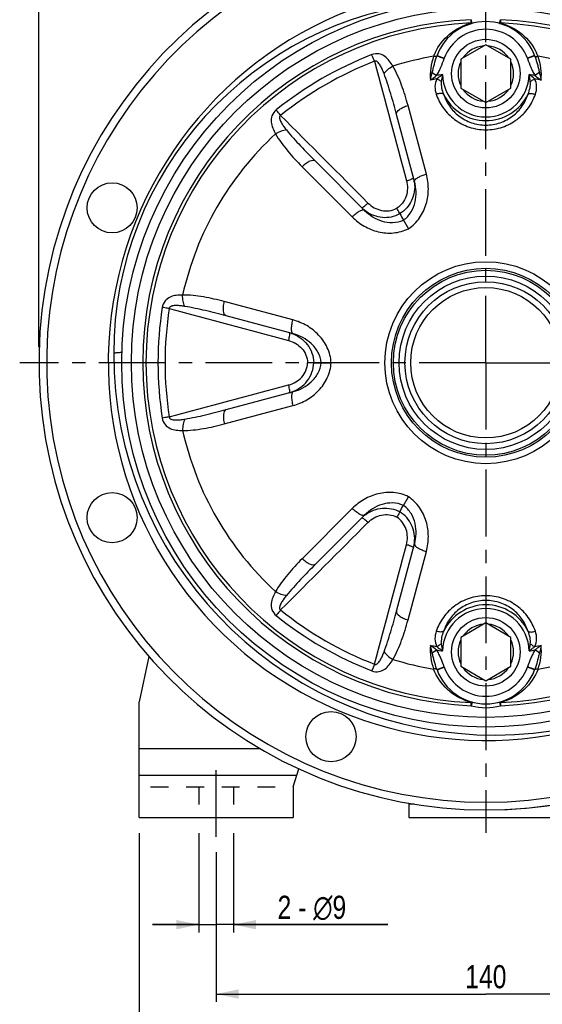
# Model space of a CAD drawing. Header units: millimetres. Extents: x 0 to 841, y 0 to 594.
# Tile 8 of 10: x 577 to 712, y 199 to 454. Entities that reach past the tile are written whole.
import ezdxf

# ---------------------------------------------------------------- set-up
doc = ezdxf.new("R2010")
doc.units = ezdxf.units.MM
doc.header["$LTSCALE"] = 46.2
doc.linetypes.add('CENTER', pattern=[0.6, 0.375, -0.075, 0.075, -0.075])
doc.linetypes.add('HIDDEN', pattern=[0.2, 0.1, -0.1])
doc.layers.get('0').update_dxf_attribs({"linetype": 'CONTINUOUS'})
for name, color, linetype in [('ASSI', 7, 'CONTINUOUS'), ('GEOM', 7, 'CONTINUOUS'), ('QUOTE', 7, 'CONTINUOUS')]:
    doc.layers.add(name, color=color, linetype=linetype)
doc.styles.get("Standard").update_dxf_attribs({"font": 'txt', "width": 0.8})
doc.dimstyles.new('DIMSTYLE_1', dxfattribs={"dimtxt": 6, "dimasz": 5.8, "dimexe": 1, "dimexo": 2, "dimgap": 0.75, "dimtad": 1, "dimdec": 3, "dimtxsty": 'Standard', "dimblk": '_FILLED', "dimblk1": '_FILLED', "dimblk2": '_FILLED', "dimcen": 0.09, "dimadec": 3, "dimazin": 2, "dimtp": 0.5, "dimtm": 0.5, "dimtfac": 1, "dimtdec": 3, "dimtofl": 0, "dimtmove": 0, "dimatfit": 3, "dimldrblk": '_FILLED', "dimfxl": 0, "dimtolj": 1, "dimarcsym": 0})
doc.dimstyles.new('DIMSTYLE_2', dxfattribs={"dimtxt": 6, "dimasz": 5.8, "dimexe": 1, "dimexo": 2, "dimgap": 0.75, "dimtad": 1, "dimdec": 3, "dimtxsty": 'Standard', "dimblk": '_FILLED', "dimblk1": '_FILLED', "dimblk2": '_FILLED', "dimcen": 0.09, "dimadec": 3, "dimazin": 2, "dimtp": 0.2, "dimtm": 0.2, "dimtfac": 1, "dimtdec": 3, "dimtofl": 0, "dimtmove": 0, "dimatfit": 3, "dimldrblk": '_FILLED', "dimfxl": 0, "dimtolj": 1, "dimarcsym": 0})

# ---------------------------------------------------------------- blocks, each defined once
blk = doc.blocks.new('_FILLED')
at = {"color": 0, "linetype": 'ByBlock'}
blk.add_solid([(0, 0), (-1, 0.207), (-1, -0.207)], dxfattribs=at)
blk = doc.blocks.new('*D1')
at = {"layer": 'QUOTE', "color": 2, "linetype": 'Continuous'}
for p, q in [((627.69, 238.09), (627.69, 199.33)), ((767.69, 238.09), (767.69, 199.33)), ((627.69, 201.33), (697.69, 201.33)), ((767.69, 201.33), (697.69, 201.33))]:
    blk.add_line(p, q, dxfattribs=at)
at = {"layer": 'QUOTE', "color": 2, "linetype": 'Continuous', "xscale": 5.8, "yscale": 5.8, "zscale": 5.8, "rotation": 180}
blk.add_blockref('_FILLED', (627.69, 201.33), dxfattribs=at)
at = {"layer": 'QUOTE', "color": 2, "linetype": 'Continuous', "xscale": 5.8, "yscale": 5.8, "zscale": 5.8}
blk.add_blockref('_FILLED', (767.69, 201.33), dxfattribs=at)
at = {"layer": 'QUOTE', "color": 2, "linetype": 'Continuous', "insert": (697.69, 208.83), "char_height": 6, "width": 16.8, "attachment_point": 2, "line_spacing_factor": 0.9}
blk.add_mtext('140', dxfattribs=at)
blk = doc.blocks.new('*D2')
at = {"layer": 'QUOTE', "color": 2, "linetype": 'Continuous'}
for p, q in [((623.19, 243.09), (623.19, 217.33)), ((632.19, 243.09), (632.19, 217.33)), ((623.19, 219.33), (611.19, 219.33)), ((611.19, 219.33), (627.69, 219.33)), ((672.23, 219.33), (627.69, 219.33)), ((632.19, 219.33), (672.23, 219.33))]:
    blk.add_line(p, q, dxfattribs=at)
at = {"layer": 'QUOTE', "color": 2, "linetype": 'Continuous', "xscale": 5.8, "yscale": 5.8, "zscale": 5.8}
blk.add_blockref('_FILLED', (623.19, 219.33), dxfattribs=at)
at = {"layer": 'QUOTE', "color": 2, "linetype": 'Continuous', "xscale": 5.8, "yscale": 5.8, "zscale": 5.8, "rotation": 180}
blk.add_blockref('_FILLED', (632.19, 219.33), dxfattribs=at)
at = {"layer": 'QUOTE', "color": 2, "linetype": 'Continuous', "insert": (643.63, 226.83), "char_height": 6, "width": 42.9, "attachment_point": 1, "line_spacing_factor": 0.9}
blk.add_mtext('2 - \\Fgdt;{\\Fgdt;n}\\Ftxt;9', dxfattribs=at)
blk = doc.blocks.new('*D4')
at = {"layer": 'QUOTE', "color": 2, "linetype": 'Continuous'}
for p, q in [((581.69, 369.09), (581.69, 530.41)), ((813.69, 369.09), (813.69, 530.41)), ((581.69, 528.41), (697.69, 528.41)), ((813.69, 528.41), (697.69, 528.41))]:
    blk.add_line(p, q, dxfattribs=at)
at = {"layer": 'QUOTE', "color": 2, "linetype": 'Continuous', "xscale": 5.8, "yscale": 5.8, "zscale": 5.8, "rotation": 180}
blk.add_blockref('_FILLED', (581.69, 528.41), dxfattribs=at)
at = {"layer": 'QUOTE', "color": 2, "linetype": 'Continuous', "xscale": 5.8, "yscale": 5.8, "zscale": 5.8}
blk.add_blockref('_FILLED', (813.69, 528.41), dxfattribs=at)
at = {"layer": 'QUOTE', "color": 2, "linetype": 'Continuous', "insert": (697.69, 535.91), "char_height": 6, "width": 19.8, "attachment_point": 2, "line_spacing_factor": 0.9}
blk.add_mtext('232', dxfattribs=at)
blk = doc.blocks.new('*D18')
at = {"layer": 'QUOTE', "color": 2, "linetype": 'Continuous'}
for p, q in [((607.69, 243.09), (607.69, 182.72)), ((787.69, 243.09), (787.69, 182.72)), ((607.69, 184.72), (697.69, 184.72)), ((787.69, 184.72), (697.69, 184.72))]:
    blk.add_line(p, q, dxfattribs=at)
at = {"layer": 'QUOTE', "color": 2, "linetype": 'Continuous', "xscale": 5.8, "yscale": 5.8, "zscale": 5.8, "rotation": 180}
blk.add_blockref('_FILLED', (607.69, 184.72), dxfattribs=at)
at = {"layer": 'QUOTE', "color": 2, "linetype": 'Continuous', "xscale": 5.8, "yscale": 5.8, "zscale": 5.8}
blk.add_blockref('_FILLED', (787.69, 184.72), dxfattribs=at)
at = {"layer": 'QUOTE', "color": 2, "linetype": 'Continuous', "insert": (697.69, 192.22), "char_height": 6, "width": 16.2, "attachment_point": 2, "line_spacing_factor": 0.9}
blk.add_mtext('180', dxfattribs=at)

msp = doc.modelspace()

# ---------------------------------------------------------------- linework, layer by layer
at = {"layer": 'ASSI', "color": 2, "linetype": 'CENTER'}
for p, q in [((697.6856, 365.0915), (697.6856, 503.7434)), ((697.6856, 365.0915), (576.6856, 365.0915)), ((697.6856, 365.0915), (697.6856, 243.1516)), ((697.6856, 365.0915), (818.6856, 365.0915)), ((627.6856, 242.0915), (627.6856, 260.0915))]:
    msp.add_line(p, q, dxfattribs=at)
at = {"layer": 'ASSI', "color": 7, "linetype": 'Continuous'}
for p, q in [((610.1997, 288.9193), (607.6856, 277.0915)), ((607.6856, 265.0197), (639.0202, 265.0197)), ((677.6856, 250.5915), (677.6856, 247.0915)), ((677.6856, 247.0915), (717.6856, 247.0915))]:
    msp.add_line(p, q, dxfattribs=at)
at = {"layer": 'ASSI', "color": 8, "linetype": 'HIDDEN'}
for p, q in [((623.1856, 255.0915), (623.1856, 247.0915)), ((632.1856, 255.0915), (632.1856, 247.0915))]:
    msp.add_line(p, q, dxfattribs=at)
at = {"layer": 'ASSI', "color": 7, "linetype": 'Continuous'}
for centre, radius in [((600.6783, 405.2733), 6.5), ((697.6856, 365.0915), 24.5), ((697.6856, 365.0915), 22.5), ((600.6783, 324.9097), 6.5), ((657.5038, 268.0842), 6.5)]:
    msp.add_circle(centre, radius, dxfattribs=at)
msp.add_arc((697.6856, 365.0915), 116, 272.428025, 81.322808, dxfattribs=at)
at = {"layer": 'GEOM', "color": 9, "linetype": 'Continuous'}
for p, q in [((693.9034, 453.227), (693.8668, 454.0796)), ((694.1302, 453.1149), (693.8668, 454.0796)), ((701.2411, 453.1149), (701.5044, 454.0796)), ((701.5044, 454.0796), (701.4678, 453.227)), ((684.997, 444.7016), (686.8721, 444.0063)), ((685.0261, 444.7805), (686.9016, 444.0858)), ((710.3451, 444.7805), (708.4696, 444.0858)), ((710.3742, 444.7016), (708.4991, 444.0063)), ((686.8721, 444.0063), (686.9016, 444.0858)), ((708.4696, 444.0858), (708.4991, 444.0063)), ((683.7753, 440.3587), (684.9257, 439.5961)), ((711.5959, 440.3587), (710.4455, 439.5961)), ((682.2572, 414.0158), (677.4897, 431.8085)), ((650.0049, 415.9402), (663.0301, 402.915)), ((647.6018, 376.1923), (629.809, 380.9598)), ((629.809, 349.2232), (647.6018, 353.9907)), ((663.0301, 327.268), (650.0049, 314.2428)), ((677.4897, 298.3745), (682.2572, 316.1672)), ((683.7753, 289.8244), (684.9257, 290.5869)), ((711.5959, 289.8244), (710.4455, 290.5869)), ((684.9971, 285.4814), (686.8721, 286.1767)), ((685.0261, 285.4025), (686.9016, 286.0972)), ((686.9016, 286.0972), (686.8721, 286.1767)), ((708.4991, 286.1767), (708.4696, 286.0972)), ((710.3451, 285.4025), (708.4696, 286.0972)), ((710.3742, 285.4814), (708.4991, 286.1767)), ((694.1302, 277.0681), (693.8668, 276.1034)), ((693.8668, 276.1034), (693.9034, 276.956)), ((701.2411, 277.0681), (701.5044, 276.1034)), ((701.4678, 276.956), (701.5044, 276.1034)), ((679.0986, 250.5915), (677.6856, 250.5915))]:
    msp.add_line(p, q, dxfattribs=at)
at = {"layer": 'GEOM', "color": 7, "linetype": 'Continuous'}
for p, q in [((697.6856, 447.5971), (691.1856, 443.8443)), ((704.1856, 443.8443), (697.6856, 447.5971)), ((691.1856, 443.8443), (691.1856, 436.3387)), ((704.1856, 436.3387), (704.1856, 443.8443)), ((691.1856, 436.3387), (697.6856, 432.586)), ((697.6856, 432.586), (704.1856, 436.3387)), ((679.1941, 412.1028), (674.5247, 429.5291)), ((653.4615, 417.3682), (666.2185, 404.6112)), ((676.3284, 402.0833), (677.613, 399.8583)), ((647.7269, 372.583), (630.3006, 377.2524)), ((654.9711, 365.0915), (657.5403, 365.0915)), ((630.3006, 352.9306), (647.7269, 357.6)), ((676.3284, 328.0997), (677.613, 330.3247)), ((666.2184, 325.5718), (653.4615, 312.8148)), ((674.5247, 300.654), (679.1941, 318.0804)), ((697.6856, 297.5971), (691.1856, 293.8443)), ((704.1856, 293.8443), (697.6856, 297.5971)), ((691.1856, 293.8443), (691.1856, 286.3387)), ((704.1856, 286.3387), (704.1856, 293.8443)), ((691.1856, 286.3387), (697.6856, 282.586)), ((697.6856, 282.586), (704.1856, 286.3387)), ((607.6856, 247.0915), (607.6856, 277.0915)), ((607.6856, 258.0915), (648.6028, 258.0915)), ((647.6856, 255.0915), (649.1193, 259.7808)), ((647.6856, 255.0915), (647.6856, 247.0915)), ((677.6856, 250.5915), (677.6856, 247.0915)), ((607.6856, 247.0915), (647.6856, 247.0915))]:
    msp.add_line(p, q, dxfattribs=at)
at = {"layer": 'GEOM', "color": 8, "linetype": 'HIDDEN'}
msp.add_line((610.6856, 255.0915), (644.5485, 255.0915), dxfattribs=at)
at = {"layer": 'GEOM', "color": 7, "linetype": 'Continuous'}
for centre, radius in [((697.6856, 365.0915), 94.5), ((697.6856, 440.0915), 8.9), ((697.6856, 365.0915), 23.9998), ((697.6856, 365.0915), 20.9998), ((697.6856, 365.0915), 19.5), ((697.6856, 290.0915), 8.9)]:
    msp.add_circle(centre, radius, dxfattribs=at)
at = {"layer": 'GEOM', "color": 9, "linetype": 'Continuous'}
for radius in [92, 26.1919]:
    msp.add_circle((697.6856, 365.0915), radius, dxfattribs=at)
at = {"layer": 'GEOM', "color": 7, "linetype": 'Continuous'}
for centre, radius, start, end in [((697.6856, 365.0915), 116, 98.678951, 81.321049), ((700.0856, 367.4915), 99, 180, 81.80388), ((697.6856, 365.0915), 98, 100.58398, 298.302446), ((692.5856, 367.4915), 91.5, 95.474108, 180), ((697.6856, 440.0915), 13.5, 20.324419, 159.675569), ((706.2919, 436.9036), 22.6777, 159.675016, 159.887646), ((689.0793, 436.9036), 22.6777, 20.11233, 20.324944), ((706.2868, 293.2775), 22.6723, 200.112092, 200.324656), ((697.6856, 290.0915), 13.5, 200.324355, 339.67562), ((689.0833, 293.2779), 22.6735, 339.675242, 339.887832), ((678.1856, 250.5915), 0.5, 150.541099, 180)]:
    msp.add_arc(centre, radius, start, end, dxfattribs=at)
at = {"layer": 'GEOM', "color": 9, "linetype": 'Continuous'}
for centre, radius, start, end in [((697.6856, 365.0915), 114, 98.831055, 81.168946), ((697.6856, 365.0915), 89.07, 92.457274, 267.542726), ((697.6856, 365.0915), 88.2166, 92.457274, 267.542726), ((697.6856, 365.0915), 88.2166, 272.457274, 87.542726), ((697.6856, 365.0915), 89.07, 272.457274, 87.542726), ((697.6856, 440.0915), 11.5, 20.324296, 159.675706), ((697.6856, 440.0915), 7.2, 94.525631, 145.474369), ((697.6856, 440.0915), 7.2, 34.525631, 85.474369), ((702.0489, 357.534), 93.8332, 111.20982, 128.79018), ((697.6856, 365.0915), 80.6362, 99.671277, 107.418044), ((697.6597, 439.6593), 14.3887, 159.995677, 184.985521), ((697.0068, 439.625), 13.7893, 154.937172, 158.933882), ((688.9191, 436.8461), 22.848, 19.499536, 20.109651), ((698.3654, 439.6255), 13.7882, 21.066019, 25.012913), ((697.6856, 365.0915), 80.6362, 72.581922, 80.328731), ((697.6859, 439.6529), 14.4149, 355.047866, 19.993262), ((701.1636, 359.0674), 90.2279, 111.033091, 128.966911), ((697.6856, 440.0915), 7.2, 154.525631, 205.474369), ((697.6856, 440.0915), 7.2, 334.525631, 25.474369), ((697.6856, 365.0915), 75.5894, 98.543752, 99.718334), ((702.7589, 436.0083), 16.7479, 166.767226, 173.077932), ((697.6856, 440.0915), 11.2327, 181.272688, 358.727313), ((692.6857, 436.0213), 16.6734, 6.907972, 13.24687), ((697.6856, 365.0915), 75.5894, 80.281616, 81.456248), ((697.6856, 365.0915), 74.7104, 99.780936, 101.081831), ((697.6856, 365.0915), 74.7104, 78.91719, 80.218912), ((697.6856, 440.0915), 12.1986, 205.880037, 334.11999), ((697.6856, 440.0915), 7.2, 214.525631, 265.474369), ((697.6856, 440.0915), 7.2, 274.525631, 325.474369), ((697.6856, 365.0915), 80.6362, 132.581927, 167.418047), ((670.258, 410.8283), 8.9615, 10.513471, 14.992999), ((670.2416, 410.8249), 8.9782, 6.141689, 10.515783), ((671.8024, 411.7264), 8.9796, 225.013081, 233.935343), ((706.4073, 365.0915), 93.8282, 171.209353, 188.790647), ((704.6368, 365.0915), 90.2231, 171.032609, 188.967391), ((644.3623, 364.2038), 8.9645, 71.336149, 74.996494), ((644.3623, 365.9781), 8.9635, 285.005346, 289.074054), ((697.6856, 365.0915), 80.6362, 192.581927, 227.418047), ((671.8025, 318.4565), 8.9798, 126.135395, 134.987094), ((670.2587, 319.3546), 8.9608, 345.007, 349.53145), ((670.2415, 319.3581), 8.9783, 349.529053, 353.935618), ((697.6856, 290.0915), 12.1986, 25.880037, 154.11999), ((702.0465, 372.6448), 93.8283, 231.209362, 248.790638), ((701.1613, 371.1116), 90.2232, 231.03262, 248.967379), ((697.6856, 290.0915), 11.2327, 1.272688, 178.727313), ((697.6856, 290.0915), 7.2, 94.525631, 145.474369), ((697.6856, 290.0915), 7.2, 34.525631, 85.474369), ((697.6854, 290.5301), 14.415, 175.04789, 199.993424), ((697.6856, 365.0915), 74.7104, 258.91719, 260.21873), ((702.6855, 294.1617), 16.6734, 186.907972, 193.24687), ((697.6856, 290.0915), 7.2, 154.525631, 205.474369), ((697.6856, 290.0915), 7.2, 334.525631, 25.474369), ((692.6123, 294.1747), 16.7479, 346.767226, 353.077932), ((697.6856, 365.0915), 74.7104, 279.780903, 281.082812), ((697.7114, 290.5237), 14.3887, 339.995556, 4.985499), ((697.6856, 365.0915), 75.5894, 260.281616, 261.456248), ((697.6856, 365.0915), 75.5894, 278.543752, 279.718334), ((697.6856, 365.0915), 80.6362, 252.581927, 260.32875), ((697.6856, 290.0915), 11.5, 200.324311, 339.675694), ((697.6856, 365.0915), 80.6362, 279.671262, 287.418041), ((706.4523, 293.337), 22.8482, 199.499538, 200.109647), ((697.6856, 290.0915), 7.2, 214.525631, 265.474369), ((697.6856, 290.0915), 7.2, 274.525631, 325.474369), ((697.6735, 291.2322), 14.7656, 252.673491, 255.20662), ((697.6856, 290.0915), 14.5, 254.730065, 285.269935), ((697.6995, 291.2259), 14.7591, 284.792692, 287.223087)]:
    msp.add_arc(centre, radius, start, end, dxfattribs=at)
for points, knots in [([(684.5159, 445.4663), (685.3868, 447.3289), (688.0298, 450.737), (691.8703, 452.6898), (693.9032, 453.227)], [0, 0, 0, 0, 0.49441296, 1, 1, 1, 1]), ([(694.1302, 453.1149), (694.1139, 453.1105), (694.0242, 453.1089), (693.9487, 453.1735), (693.9034, 453.227)], [0, 0, 0, 0, 0.19340873, 1, 1, 1, 1]), ([(701.2411, 453.1149), (701.2573, 453.1105), (701.347, 453.1089), (701.4225, 453.1735), (701.4678, 453.227)], [0, 0, 0, 0, 0.19339704, 1, 1, 1, 1]), ([(701.4681, 453.227), (703.5028, 452.6892), (707.3467, 450.7339), (709.9902, 447.3206), (710.8604, 445.4554)], [0, 0, 0, 0, 0.50556963, 1, 1, 1, 1]), ([(673.5477, 442.0306), (673.2817, 442.5197), (672.6968, 443.4526), (671.5281, 444.6491), (669.9133, 445.3764), (668.6772, 445.2336), (668.1016, 445.0111)], [0, 0, 0, 0, 0.24544367, 0.48325661, 0.72792731, 1, 1, 1, 1]), ([(668.7802, 443.2837), (668.7184, 443.4432), (668.4941, 444.0198), (668.2678, 444.5955), (668.1016, 445.0111)], [0, 0, 0, 0, 0.27659487, 1, 1, 1, 1]), ([(683.7753, 440.3587), (683.8709, 440.7228), (684.0408, 441.4559), (684.4051, 442.9156), (684.7385, 443.9953), (684.9971, 444.7016)], [0, 0, 0, 0, 0.25020086, 0.50009292, 1, 1, 1, 1]), ([(684.7586, 444.5432), (684.7156, 444.5338), (684.5083, 444.5094), (684.2981, 444.5416), (684.1392, 444.5817)], [0, 0, 0, 0, 0.21155327, 1, 1, 1, 1]), ([(684.997, 444.7016), (684.9893, 444.6825), (684.9356, 444.5981), (684.834, 444.5596), (684.7586, 444.5432)], [0, 0, 0, 0, 0.2111374, 1, 1, 1, 1]), ([(710.3742, 444.7016), (710.382, 444.6821), (710.4371, 444.5963), (710.5413, 444.558), (710.6185, 444.5419)], [0, 0, 0, 0, 0.21034061, 1, 1, 1, 1]), ([(710.4566, 444.4727), (710.6941, 443.802), (711.0021, 442.7784), (711.344, 441.3967), (711.5054, 440.7032), (711.5959, 440.3587)], [0, 0, 0, 0, 0.49987031, 0.74977993, 1, 1, 1, 1]), ([(710.6185, 444.5419), (710.6613, 444.533), (710.8667, 444.5101), (711.0747, 444.542), (711.232, 444.5817)], [0, 0, 0, 0, 0.21230337, 1, 1, 1, 1]), ([(671.2679, 440.0851), (671.139, 440.4285), (670.9358, 440.9386), (670.6306, 441.6017), (670.3801, 442.084), (670.0981, 442.5455), (669.8227, 442.9033), (669.5597, 443.1507), (669.331, 443.3034), (669.0555, 443.3858), (668.8618, 443.333), (668.7802, 443.2837)], [0, 0, 0, 0, 0.25154987, 0.37638984, 0.50055966, 0.62407535, 0.74711671, 0.808784, 0.87100482, 0.93462952, 1, 1, 1, 1]), ([(671.2679, 440.0851), (671.5212, 440.4804), (672.2293, 441.2192), (673.0724, 441.7807), (673.5479, 442.0302)], [0, 0, 0, 0, 0.46648789, 1, 1, 1, 1]), ([(677.4897, 431.8085), (677.0124, 433.5903), (676.2066, 436.232), (674.8313, 439.6271), (674.0096, 441.2522), (673.5477, 442.0306)], [0, 0, 0, 0, 0.50381433, 0.75277972, 1, 1, 1, 1]), ([(684.9258, 439.5962), (685.1479, 439.9315), (685.5291, 440.6435), (686.1708, 442.1196), (686.5923, 443.2516), (686.8721, 444.0063)], [0, 0, 0, 0, 0.24989895, 0.499923, 1, 1, 1, 1]), ([(708.4991, 444.0063), (708.7789, 443.2516), (709.2004, 442.1195), (709.8422, 440.6434), (710.2233, 439.9314), (710.4455, 439.5961)], [0, 0, 0, 0, 0.50008465, 0.75010932, 1, 1, 1, 1]), ([(674.5247, 429.5291), (674.0471, 431.3117), (673.0491, 434.8572), (671.9139, 438.3646), (671.2679, 440.0851)], [0, 0, 0, 0, 0.50104909, 1, 1, 1, 1]), ([(683.3242, 438.4086), (683.458, 438.5046), (683.9966, 438.894), (684.5301, 439.2907), (684.9258, 439.5962)], [0, 0, 0, 0, 0.24776912, 1, 1, 1, 1]), ([(683.3256, 438.4159), (683.3573, 438.5759), (683.4922, 439.2269), (683.648, 439.8735), (683.7753, 440.3587)], [0, 0, 0, 0, 0.2454223, 1, 1, 1, 1]), ([(686.4557, 439.842), (686.3288, 439.7529), (685.8292, 439.3939), (685.3441, 439.0143), (684.9937, 438.716)], [0, 0, 0, 0, 0.25205457, 1, 1, 1, 1]), ([(710.3779, 438.7157), (710.2623, 438.8141), (709.788, 439.2064), (709.2946, 439.5753), (708.9155, 439.842)], [0, 0, 0, 0, 0.24676631, 1, 1, 1, 1]), ([(710.4455, 439.5961), (710.5779, 439.4939), (711.1066, 439.0913), (711.6428, 438.6985), (712.047, 438.4086)], [0, 0, 0, 0, 0.2515484, 1, 1, 1, 1]), ([(711.5959, 440.3587), (711.639, 440.1946), (711.8039, 439.548), (711.9504, 438.8967), (712.047, 438.4086)], [0, 0, 0, 0, 0.25427941, 1, 1, 1, 1]), ([(684.9937, 438.716), (684.6535, 438.1283), (684.3524, 436.7365), (684.6021, 435.3822), (684.8209, 434.7433)], [0, 0, 0, 0, 0.50136355, 1, 1, 1, 1]), ([(686.1331, 438.0267), (686.0481, 438.0941), (685.6901, 438.3577), (685.3002, 438.5783), (684.9936, 438.716)], [0, 0, 0, 0, 0.24394842, 1, 1, 1, 1]), ([(686.1331, 438.0267), (686.0665, 437.4751), (686.1559, 436.3453), (686.4914, 435.2784), (686.7105, 434.7668)], [0, 0, 0, 0, 0.49957894, 1, 1, 1, 1]), ([(708.6607, 434.7668), (708.8798, 435.2785), (709.2153, 436.3454), (709.3046, 437.4751), (709.2381, 438.0267)], [0, 0, 0, 0, 0.50042619, 1, 1, 1, 1]), ([(709.2382, 438.0267), (709.3231, 438.0941), (709.6812, 438.3577), (710.071, 438.5783), (710.3776, 438.716)], [0, 0, 0, 0, 0.24394841, 1, 1, 1, 1]), ([(710.5503, 434.7433), (710.7691, 435.3822), (711.0188, 436.7363), (710.7178, 438.1281), (710.3777, 438.7157)], [0, 0, 0, 0, 0.49866074, 1, 1, 1, 1]), ([(686.7104, 434.7671), (686.6168, 434.8337), (686.3576, 434.9234), (685.7125, 434.9648), (685.1824, 434.8569), (684.8209, 434.7433)], [0, 0, 0, 0, 0.17830582, 0.41220258, 1, 1, 1, 1]), ([(684.8209, 434.7433), (685.2568, 433.4704), (686.5311, 431.0041), (689.4928, 428.0006), (693.3307, 425.9904), (696.2318, 425.5186), (697.6856, 425.5184)], [0, 0, 0, 0, 0.23988392, 0.4866124, 0.7407881, 1, 1, 1, 1]), ([(686.7104, 434.767), (687.0603, 433.6781), (688.1089, 431.5529), (690.6064, 428.9359), (693.9038, 427.1597), (696.4208, 426.7395), (697.6856, 426.7394)], [0, 0, 0, 0, 0.23694768, 0.4826288, 0.73797005, 1, 1, 1, 1]), ([(697.6856, 426.7394), (698.9504, 426.7395), (701.4674, 427.1597), (704.7648, 428.9359), (707.2623, 431.5529), (708.3109, 433.6781), (708.6608, 434.767)], [0, 0, 0, 0, 0.26202983, 0.51737092, 0.76305228, 1, 1, 1, 1]), ([(697.6856, 425.5184), (699.1395, 425.5187), (702.0405, 425.9904), (705.8784, 428.0006), (708.8401, 431.0041), (710.1144, 433.4704), (710.5503, 434.7433)], [0, 0, 0, 0, 0.25921205, 0.51338764, 0.7601161, 1, 1, 1, 1]), ([(708.6609, 434.7671), (708.7545, 434.8337), (709.0136, 434.9234), (709.6588, 434.9648), (710.1888, 434.8569), (710.5503, 434.7433)], [0, 0, 0, 0, 0.17830431, 0.41219934, 1, 1, 1, 1]), ([(674.5247, 429.5291), (674.4017, 429.9882), (675.0103, 430.6345), (675.705, 431.0864), (676.4511, 431.4755), (677.062, 431.6914), (677.4897, 431.8085)], [0, 0, 0, 0, 0.36374157, 0.50460955, 0.66066797, 1, 1, 1, 1]), ([(643.2652, 430.6718), (642.7837, 430.2855), (642.0435, 429.2845), (641.8652, 427.5231), (642.3174, 425.9127), (642.8328, 424.9401), (643.1233, 424.4652)], [0, 0, 0, 0, 0.27214633, 0.51683971, 0.75461134, 1, 1, 1, 1]), ([(644.4219, 429.2204), (644.3147, 429.3537), (643.9275, 429.8362), (643.542, 430.3201), (643.2653, 430.6718)], [0, 0, 0, 0, 0.27659669, 1, 1, 1, 1]), ([(644.4219, 429.2204), (644.3381, 429.1743), (644.1954, 429.0321), (644.13, 428.7519), (644.1471, 428.4774), (644.2306, 428.1261), (644.4026, 427.7089), (644.6615, 427.2342), (644.9538, 426.7763), (645.3752, 426.1807), (645.7153, 425.7499), (645.9481, 425.4667)], [0, 0, 0, 0, 0.06559041, 0.12928808, 0.19148014, 0.25314944, 0.37616828, 0.49964366, 0.62376702, 0.74855552, 1, 1, 1, 1]), ([(643.1232, 424.4652), (643.5673, 423.6765), (644.5638, 422.1526), (646.8146, 419.2625), (648.7005, 417.2447), (650.0049, 415.9402)], [0, 0, 0, 0, 0.24722965, 0.49613228, 1, 1, 1, 1]), ([(645.9481, 425.4667), (645.4791, 425.4449), (644.4852, 425.2012), (643.5773, 424.7518), (643.1235, 424.4648)], [0, 0, 0, 0, 0.46648173, 1, 1, 1, 1]), ([(645.9481, 425.4667), (647.1153, 424.0472), (649.5848, 421.3101), (652.1565, 418.6732), (653.4615, 417.3682)], [0, 0, 0, 0, 0.49894395, 1, 1, 1, 1]), ([(653.4615, 417.3682), (653.1254, 417.7043), (652.2614, 417.5004), (651.5226, 417.1247), (650.8126, 416.6731), (650.3202, 416.252), (650.0049, 415.9402)], [0, 0, 0, 0, 0.36374145, 0.50460943, 0.66066787, 1, 1, 1, 1]), ([(677.613, 399.8584), (678.7306, 400.603), (680.6806, 402.5352), (682.4033, 406.2002), (682.9471, 410.1492), (682.5923, 412.7651), (682.2572, 414.0158)], [0, 0, 0, 0, 0.25449805, 0.50630091, 0.75463411, 1, 1, 1, 1]), ([(679.2106, 412.3323), (679.2723, 412.5027), (679.5997, 412.8484), (680.2693, 413.2742), (681.1888, 413.6884), (681.8848, 413.9144), (682.2572, 414.0158)], [0, 0, 0, 0, 0.15304716, 0.3825094, 0.67400501, 1, 1, 1, 1]), ([(677.0945, 412.3002), (677.2685, 411.6523), (677.4375, 410.2987), (677.104, 408.2782), (676.1622, 406.4438), (675.1361, 405.5044), (674.5575, 405.1505)], [0, 0, 0, 0, 0.24872424, 0.4980638, 0.74853641, 1, 1, 1, 1]), ([(679.1683, 411.7854), (679.2515, 411.012), (679.2145, 409.4349), (678.53, 407.1729), (677.2394, 405.1886), (676.0188, 404.1757), (675.35, 403.7773)], [0, 0, 0, 0, 0.24989982, 0.49983886, 0.74990469, 1, 1, 1, 1]), ([(676.3284, 402.0833), (677.1075, 402.65), (678.4091, 404.1071), (679.4428, 406.7495), (679.6917, 409.4772), (679.4215, 411.2539), (679.1941, 412.1028)], [0, 0, 0, 0, 0.26231667, 0.5156681, 0.76072178, 1, 1, 1, 1]), ([(677.0945, 412.3002), (677.2188, 412.3338), (677.6681, 412.4639), (678.1119, 412.6187), (678.4194, 412.7618)], [0, 0, 0, 0, 0.27508217, 1, 1, 1, 1]), ([(678.4194, 412.7618), (678.4594, 412.7804), (678.5918, 412.8449), (678.7219, 412.9171), (678.8035, 412.9806)], [0, 0, 0, 0, 0.29914558, 1, 1, 1, 1]), ([(678.8035, 412.9806), (678.8226, 412.9954), (678.8716, 413.0368), (678.9256, 413.1044), (678.9143, 413.1466)], [0, 0, 0, 0, 0.35617965, 1, 1, 1, 1]), ([(679.1941, 412.1026), (679.1795, 412.1571), (679.1812, 412.2385), (679.2035, 412.3125), (679.2106, 412.3323)], [0, 0, 0, 0, 0.7278806, 1, 1, 1, 1]), ([(665.4543, 405.3755), (665.4725, 405.3573), (665.5502, 405.348), (665.7512, 405.4222), (666.0976, 405.6439), (666.5752, 406.0296), (666.918, 406.3498), (667.0972, 406.5283)], [0, 0, 0, 0, 0.03751383, 0.10055747, 0.31590099, 0.63034702, 1, 1, 1, 1]), ([(667.0972, 406.5283), (667.5713, 406.0536), (668.6591, 405.2305), (670.5756, 404.509), (672.6352, 404.4074), (673.9618, 404.8263), (674.5575, 405.1505)], [0, 0, 0, 0, 0.24872998, 0.4980688, 0.74854127, 1, 1, 1, 1]), ([(666.2185, 404.6112), (666.1057, 404.724), (665.771, 404.7386), (665.3678, 404.6105), (664.9516, 404.4167), (664.4962, 404.1393), (663.8273, 403.6564), (663.3444, 403.2268), (663.0301, 402.915)], [0, 0, 0, 0, 0.12684902, 0.2238871, 0.34505899, 0.4878256, 0.64813762, 1, 1, 1, 1]), ([(666.2185, 404.6112), (666.8399, 403.9898), (668.2434, 402.8676), (670.73, 401.7193), (673.5352, 401.2932), (675.4478, 401.6919), (676.3283, 402.0833)], [0, 0, 0, 0, 0.23926603, 0.4843106, 0.73766515, 1, 1, 1, 1]), ([(666.5161, 404.4677), (667.1441, 404.0104), (668.5273, 403.2566), (670.8258, 402.7212), (673.1862, 402.8479), (674.6714, 403.3978), (675.35, 403.7773)], [0, 0, 0, 0, 0.24990328, 0.49984265, 0.74990864, 1, 1, 1, 1]), ([(663.0301, 402.915), (663.9456, 401.9995), (666.0336, 400.3845), (669.7253, 398.8808), (673.7608, 398.5401), (676.4092, 399.2628), (677.613, 399.8584)], [0, 0, 0, 0, 0.24534396, 0.49368371, 0.74549552, 1, 1, 1, 1]), ([(618.9855, 382.657), (618.4289, 382.6712), (617.3285, 382.6311), (615.7079, 382.2172), (614.2707, 381.1824), (613.7764, 380.0406), (613.6812, 379.4308)], [0, 0, 0, 0, 0.24544172, 0.48325335, 0.72792654, 1, 1, 1, 1]), ([(619.5304, 379.7099), (619.3147, 380.1269), (619.0289, 381.1096), (618.9642, 382.1205), (618.9859, 382.657)], [0, 0, 0, 0, 0.4664879, 1, 1, 1, 1]), ([(629.809, 380.9598), (628.0271, 381.4373), (625.3367, 382.0615), (621.7085, 382.5658), (619.8906, 382.6668), (618.9855, 382.657)], [0, 0, 0, 0, 0.50386873, 0.75277096, 1, 1, 1, 1]), ([(630.3006, 377.2524), (629.8415, 377.3754), (629.586, 378.2256), (629.542, 379.0532), (629.5781, 379.8939), (629.6966, 380.5309), (629.809, 380.9598)], [0, 0, 0, 0, 0.36374146, 0.50460943, 0.66066788, 1, 1, 1, 1]), ([(615.5165, 379.1548), (615.3474, 379.181), (614.736, 379.275), (614.1242, 379.3669), (613.6812, 379.4308)], [0, 0, 0, 0, 0.27659489, 1, 1, 1, 1]), ([(619.5304, 379.7099), (619.1686, 379.77), (618.6252, 379.8491), (617.8984, 379.9163), (617.3554, 379.9405), (616.8147, 379.927), (616.3672, 379.8674), (616.0214, 379.7633), (615.7748, 379.6416), (615.5657, 379.4443), (615.5146, 379.2501), (615.5165, 379.1548)], [0, 0, 0, 0, 0.25154869, 0.37638827, 0.50055758, 0.62407286, 0.74711504, 0.80878142, 0.87100647, 0.93463053, 1, 1, 1, 1]), ([(630.3006, 377.2524), (628.518, 377.73), (624.9485, 378.6387), (621.3433, 379.4088), (619.5304, 379.7099)], [0, 0, 0, 0, 0.50105617, 1, 1, 1, 1]), ([(647.727, 372.583), (647.5729, 372.6243), (647.3929, 372.9068), (647.3022, 373.32), (647.262, 373.7774), (647.2745, 374.3105), (647.3583, 375.1312), (647.4889, 375.7642), (647.6018, 376.1923)], [0, 0, 0, 0, 0.12684902, 0.2238871, 0.34505899, 0.4878256, 0.64813762, 1, 1, 1, 1]), ([(657.5403, 365.0915), (657.4538, 366.4316), (656.7562, 369.0864), (654.4434, 372.4108), (651.2954, 374.8564), (648.8525, 375.8571), (647.6018, 376.1923)], [0, 0, 0, 0, 0.25447292, 0.50628532, 0.75462555, 1, 1, 1, 1]), ([(646.5061, 370.8635), (646.5711, 371.1079), (646.677, 371.5649), (646.7722, 372.1713), (646.791, 372.5822), (646.7548, 372.7934), (646.7078, 372.856), (646.6831, 372.8627)], [0, 0, 0, 0, 0.36965239, 0.68409894, 0.8994428, 0.96248637, 1, 1, 1, 1]), ([(646.5061, 370.8635), (647.1544, 370.6902), (648.4115, 370.1593), (649.9947, 368.86), (651.112, 367.1272), (651.4124, 365.7692), (651.4294, 365.0915)], [0, 0, 0, 0, 0.24880668, 0.4982066, 0.74865556, 1, 1, 1, 1]), ([(647.2311, 372.6969), (648.0319, 372.4264), (649.5657, 371.6537), (651.4342, 369.8861), (652.6895, 367.6361), (653.0034, 365.9369), (653.0149, 365.0917)], [0, 0, 0, 0, 0.24997905, 0.49995264, 0.74999535, 1, 1, 1, 1]), ([(654.9712, 365.0915), (654.8698, 366.0495), (654.259, 367.9053), (652.4875, 370.1217), (650.2495, 371.7011), (648.5758, 372.3555), (647.7269, 372.583)], [0, 0, 0, 0, 0.26229574, 0.51565553, 0.76071561, 1, 1, 1, 1]), ([(603.2227, 367.74), (602.9169, 367.7242), (602.4881, 367.6989), (601.9589, 367.6565), (601.6543, 367.6258), (601.4181, 367.5961), (601.241, 367.5631), (601.1439, 367.5385), (601.0856, 367.5075), (601.0856, 367.4915)], [0, 0, 0, 0, 0.42424479, 0.59483461, 0.7360402, 0.84719022, 0.92777492, 0.97786685, 1, 1, 1, 1]), ([(646.5061, 359.3195), (647.1543, 359.4928), (648.4111, 360.0235), (649.9944, 361.3226), (651.1118, 363.0556), (651.4124, 364.4137), (651.4294, 365.0915)], [0, 0, 0, 0, 0.24875165, 0.49812742, 0.74861694, 1, 1, 1, 1]), ([(647.2915, 357.5068), (648.0853, 357.7812), (649.6044, 358.5584), (651.4528, 360.3235), (652.6935, 362.563), (653.0035, 364.2517), (653.0149, 365.0917)], [0, 0, 0, 0, 0.24994856, 0.4999096, 0.74998199, 1, 1, 1, 1]), ([(647.6018, 353.9907), (648.8524, 354.3259), (651.2952, 355.3267), (654.4434, 357.7722), (656.7561, 361.0966), (657.4541, 363.7514), (657.5403, 365.0915)], [0, 0, 0, 0, 0.24535969, 0.49371155, 0.7455342, 1, 1, 1, 1]), ([(647.7269, 357.6), (648.5759, 357.8275), (650.2496, 358.482), (652.4876, 360.0614), (654.259, 362.2779), (654.8699, 364.1335), (654.9712, 365.0915)], [0, 0, 0, 0, 0.23928591, 0.4843599, 0.73772701, 1, 1, 1, 1]), ([(646.683, 357.3204), (646.7078, 357.327), (646.7547, 357.3896), (646.791, 357.6008), (646.7722, 358.0117), (646.677, 358.6182), (646.5711, 359.0751), (646.5061, 359.3195)], [0, 0, 0, 0, 0.03751376, 0.10055738, 0.31590102, 0.63034721, 1, 1, 1, 1]), ([(647.727, 357.6), (647.5729, 357.5587), (647.3929, 357.2762), (647.3022, 356.863), (647.262, 356.4056), (647.2745, 355.8725), (647.3583, 355.0518), (647.4889, 354.4188), (647.6018, 353.9907)], [0, 0, 0, 0, 0.12684903, 0.2238871, 0.34505899, 0.4878256, 0.64813762, 1, 1, 1, 1]), ([(619.5304, 350.4732), (621.3433, 350.7742), (624.9485, 351.5443), (628.518, 352.453), (630.3006, 352.9306)], [0, 0, 0, 0, 0.49894395, 1, 1, 1, 1]), ([(630.3006, 352.9306), (629.8415, 352.8076), (629.586, 351.9574), (629.542, 351.1298), (629.5781, 350.2891), (629.6966, 349.6521), (629.809, 349.2232)], [0, 0, 0, 0, 0.36374145, 0.50460943, 0.66066787, 1, 1, 1, 1]), ([(615.5165, 351.0282), (615.3474, 351.002), (614.736, 350.908), (614.1242, 350.8161), (613.6812, 350.7523)], [0, 0, 0, 0, 0.27659669, 1, 1, 1, 1]), ([(613.6812, 350.7523), (613.775, 350.1421), (614.2718, 349.0006), (615.7081, 347.9654), (617.3288, 347.5519), (618.4288, 347.5118), (618.9853, 347.526)], [0, 0, 0, 0, 0.27214633, 0.51683971, 0.75461134, 1, 1, 1, 1]), ([(615.5165, 351.0282), (615.5146, 350.9326), (615.5663, 350.7379), (615.7763, 350.5412), (616.0225, 350.4188), (616.3685, 350.3155), (616.8158, 350.2557), (617.3564, 350.2426), (617.8991, 350.2668), (618.6256, 350.334), (619.1688, 350.4131), (619.5304, 350.4732)], [0, 0, 0, 0, 0.0655904, 0.12928807, 0.19148012, 0.25314942, 0.37616827, 0.49964366, 0.62376702, 0.74855552, 1, 1, 1, 1]), ([(619.5304, 350.4731), (619.3147, 350.056), (619.0289, 349.0734), (618.9641, 348.0625), (618.9858, 347.526)], [0, 0, 0, 0, 0.46648174, 1, 1, 1, 1]), ([(618.9853, 347.526), (619.8904, 347.5162), (621.7083, 347.6172), (625.3367, 348.1215), (628.0271, 348.7457), (629.809, 349.2232)], [0, 0, 0, 0, 0.24722965, 0.49613228, 1, 1, 1, 1]), ([(677.613, 330.3247), (676.409, 330.9198), (673.761, 331.6432), (669.7256, 331.3022), (666.0338, 329.7987), (663.9457, 328.1836), (663.0301, 327.268)], [0, 0, 0, 0, 0.25449707, 0.50630046, 0.75463398, 1, 1, 1, 1]), ([(682.2572, 316.1672), (682.5923, 317.4179), (682.9469, 320.034), (682.4032, 323.9831), (680.6805, 327.6482), (678.7304, 329.5799), (677.613, 330.3247)], [0, 0, 0, 0, 0.24536673, 0.49373136, 0.74552673, 1, 1, 1, 1]), ([(666.2185, 325.5719), (666.1057, 325.459), (665.771, 325.4444), (665.3678, 325.5725), (664.9516, 325.7663), (664.4962, 326.0437), (663.8273, 326.5266), (663.3444, 326.9562), (663.0301, 327.268)], [0, 0, 0, 0, 0.12684902, 0.2238871, 0.34505899, 0.4878256, 0.64813762, 1, 1, 1, 1]), ([(676.3285, 328.0997), (675.4479, 328.4909), (673.5354, 328.8899), (670.7302, 328.4638), (668.2435, 327.3155), (666.8399, 326.1932), (666.2184, 325.5718)], [0, 0, 0, 0, 0.26231644, 0.5156675, 0.76072147, 1, 1, 1, 1]), ([(666.5072, 325.7088), (667.1354, 326.1675), (668.5195, 326.9237), (670.8205, 327.4616), (673.184, 327.3359), (674.6712, 326.7854), (675.3505, 326.4054)], [0, 0, 0, 0, 0.24990089, 0.49984069, 0.74990714, 1, 1, 1, 1]), ([(679.1941, 318.0804), (679.4216, 318.9294), (679.6916, 320.7064), (679.4427, 323.4343), (678.4088, 326.0764), (677.1073, 327.533), (676.3284, 328.0997)], [0, 0, 0, 0, 0.23931483, 0.48441768, 0.73775825, 1, 1, 1, 1]), ([(667.0972, 323.6548), (666.918, 323.8332), (666.5752, 324.1534), (666.0976, 324.5391), (665.7512, 324.7608), (665.5502, 324.835), (665.4725, 324.8257), (665.4543, 324.8076)], [0, 0, 0, 0, 0.36965293, 0.68409896, 0.89944251, 0.96248616, 1, 1, 1, 1]), ([(667.0972, 323.6548), (667.5713, 324.1294), (668.6591, 324.9525), (670.5756, 325.674), (672.6352, 325.7756), (673.9618, 325.3567), (674.5575, 325.0325)], [0, 0, 0, 0, 0.24872504, 0.49806533, 0.74853867, 1, 1, 1, 1]), ([(677.0945, 317.8828), (677.2685, 318.5307), (677.4375, 319.8843), (677.104, 321.9048), (676.1622, 323.7392), (675.1361, 324.6787), (674.5575, 325.0325)], [0, 0, 0, 0, 0.24872985, 0.49806853, 0.74854083, 1, 1, 1, 1]), ([(679.1696, 318.4096), (679.2516, 319.1821), (679.2128, 320.7569), (678.5273, 323.0153), (677.2374, 324.9961), (676.0185, 326.0075), (675.3505, 326.4054)], [0, 0, 0, 0, 0.2499031, 0.49984235, 0.74990809, 1, 1, 1, 1]), ([(678.4194, 317.4213), (678.3281, 317.4637), (677.8968, 317.646), (677.4491, 317.787), (677.0945, 317.8828)], [0, 0, 0, 0, 0.21524236, 1, 1, 1, 1]), ([(678.8035, 317.2025), (678.7803, 317.2205), (678.6589, 317.3048), (678.5265, 317.3715), (678.4194, 317.4213)], [0, 0, 0, 0, 0.19948581, 1, 1, 1, 1]), ([(678.9143, 317.0364), (678.9173, 317.0477), (678.9117, 317.1196), (678.8486, 317.1674), (678.8035, 317.2025)], [0, 0, 0, 0, 0.1692909, 1, 1, 1, 1]), ([(679.1941, 318.0804), (679.1795, 318.026), (679.1812, 317.9445), (679.2035, 317.8705), (679.2106, 317.8507)], [0, 0, 0, 0, 0.72788059, 1, 1, 1, 1]), ([(679.2106, 317.8507), (679.2723, 317.6803), (679.5997, 317.3346), (680.2693, 316.9088), (681.1888, 316.4946), (681.8848, 316.2686), (682.2572, 316.1672)], [0, 0, 0, 0, 0.15304716, 0.3825094, 0.67400502, 1, 1, 1, 1]), ([(650.0049, 314.2428), (648.7005, 312.9384), (646.8147, 310.9206), (644.5638, 308.0305), (643.5675, 306.5067), (643.1233, 305.718)], [0, 0, 0, 0, 0.50386873, 0.75277096, 1, 1, 1, 1]), ([(653.4615, 312.8148), (653.1254, 312.4787), (652.2614, 312.6826), (651.5226, 313.0583), (650.8126, 313.5099), (650.3202, 313.931), (650.0049, 314.2428)], [0, 0, 0, 0, 0.36374146, 0.50460943, 0.66066788, 1, 1, 1, 1]), ([(653.4615, 312.8148), (652.1565, 311.5098), (649.5848, 308.8729), (647.1153, 306.1358), (645.9481, 304.7163)], [0, 0, 0, 0, 0.50105617, 1, 1, 1, 1]), ([(643.1234, 305.718), (642.8328, 305.243), (642.3173, 304.27), (641.8655, 302.6596), (642.043, 300.8976), (642.7847, 299.8985), (643.2652, 299.5112)], [0, 0, 0, 0, 0.24544172, 0.48325335, 0.72792654, 1, 1, 1, 1]), ([(645.9481, 304.7163), (645.4791, 304.738), (644.4852, 304.9818), (643.5774, 305.4313), (643.1236, 305.7183)], [0, 0, 0, 0, 0.4664879, 1, 1, 1, 1]), ([(645.9481, 304.7163), (645.7152, 304.433), (645.375, 304.002), (644.9533, 303.4061), (644.6609, 302.948), (644.4023, 302.473), (644.2301, 302.0557), (644.1474, 301.7042), (644.1295, 301.4298), (644.1958, 301.15), (644.3384, 301.0086), (644.4219, 300.9626)], [0, 0, 0, 0, 0.25154869, 0.37638827, 0.50055758, 0.62407286, 0.74711503, 0.80878141, 0.87100647, 0.93463053, 1, 1, 1, 1]), ([(697.6856, 304.6646), (696.2318, 304.6643), (693.3307, 304.1927), (689.4928, 302.1824), (686.5312, 299.179), (685.2568, 296.7126), (684.8209, 295.4397)], [0, 0, 0, 0, 0.25921205, 0.51338764, 0.7601161, 1, 1, 1, 1]), ([(710.5503, 295.4397), (710.1144, 296.7126), (708.8401, 299.179), (705.8784, 302.1824), (702.0405, 304.1926), (699.1395, 304.6644), (697.6856, 304.6646)], [0, 0, 0, 0, 0.23988392, 0.4866124, 0.7407881, 1, 1, 1, 1]), ([(697.6856, 303.4437), (696.4208, 303.4435), (693.9038, 303.0233), (690.6064, 301.2471), (688.1089, 298.6301), (687.0603, 296.5049), (686.7104, 295.4161)], [0, 0, 0, 0, 0.26202983, 0.51737092, 0.76305228, 1, 1, 1, 1]), ([(708.6608, 295.4161), (708.3109, 296.505), (707.2623, 298.6301), (704.7648, 301.2471), (701.4674, 303.0233), (698.9504, 303.4436), (697.6856, 303.4437)], [0, 0, 0, 0, 0.23694768, 0.4826288, 0.73797005, 1, 1, 1, 1]), ([(644.4219, 300.9626), (644.3147, 300.8293), (643.9275, 300.3468), (643.542, 299.8629), (643.2653, 299.5112)], [0, 0, 0, 0, 0.27659489, 1, 1, 1, 1]), ([(671.2679, 290.0979), (671.9137, 291.8185), (673.0493, 295.3257), (674.0471, 298.8713), (674.5247, 300.654)], [0, 0, 0, 0, 0.49894395, 1, 1, 1, 1]), ([(674.5247, 300.654), (674.4017, 300.1948), (675.0103, 299.5485), (675.705, 299.0966), (676.4511, 298.7075), (677.062, 298.4916), (677.4897, 298.3745)], [0, 0, 0, 0, 0.36374145, 0.50460943, 0.66066787, 1, 1, 1, 1]), ([(673.5476, 288.1523), (674.0087, 288.9312), (674.8301, 290.5561), (676.2076, 293.9505), (677.0122, 296.5926), (677.4897, 298.3745)], [0, 0, 0, 0, 0.24722965, 0.49613228, 1, 1, 1, 1]), ([(684.8209, 295.4397), (684.6021, 294.8008), (684.3525, 293.4467), (684.6534, 292.0549), (684.9935, 291.4673)], [0, 0, 0, 0, 0.49866074, 1, 1, 1, 1]), ([(686.7104, 295.416), (686.6167, 295.3493), (686.3576, 295.2596), (685.7124, 295.2182), (685.1824, 295.3261), (684.8209, 295.4397)], [0, 0, 0, 0, 0.17830431, 0.41219934, 1, 1, 1, 1]), ([(686.7105, 295.4162), (686.4914, 294.9046), (686.1559, 293.8377), (686.0666, 292.7079), (686.1331, 292.1563)], [0, 0, 0, 0, 0.50042619, 1, 1, 1, 1]), ([(709.2381, 292.1563), (709.3047, 292.7079), (709.2153, 293.8377), (708.8798, 294.9046), (708.6607, 295.4162)], [0, 0, 0, 0, 0.49957894, 1, 1, 1, 1]), ([(708.6608, 295.4159), (708.7544, 295.3493), (709.0136, 295.2596), (709.6587, 295.2182), (710.1888, 295.3261), (710.5503, 295.4398)], [0, 0, 0, 0, 0.17830582, 0.41220258, 1, 1, 1, 1]), ([(710.3775, 291.467), (710.7177, 292.0547), (711.0188, 293.4466), (710.7691, 294.8008), (710.5503, 295.4397)], [0, 0, 0, 0, 0.50136355, 1, 1, 1, 1]), ([(684.9257, 290.5869), (684.7933, 290.6891), (684.2646, 291.0917), (683.7284, 291.4845), (683.3242, 291.7744)], [0, 0, 0, 0, 0.2515484, 1, 1, 1, 1]), ([(683.7753, 289.8244), (683.7322, 289.9885), (683.5673, 290.635), (683.4208, 291.2863), (683.3242, 291.7744)], [0, 0, 0, 0, 0.25427941, 1, 1, 1, 1]), ([(684.9933, 291.4674), (685.1089, 291.3689), (685.5832, 290.9766), (686.0766, 290.6077), (686.4557, 290.341)], [0, 0, 0, 0, 0.24676631, 1, 1, 1, 1]), ([(686.133, 292.1563), (686.0481, 292.0889), (685.69, 291.8253), (685.3002, 291.6047), (684.9936, 291.4671)], [0, 0, 0, 0, 0.24394841, 1, 1, 1, 1]), ([(708.9155, 290.341), (709.0424, 290.4301), (709.542, 290.7891), (710.0271, 291.1687), (710.3775, 291.467)], [0, 0, 0, 0, 0.25205457, 1, 1, 1, 1]), ([(709.2381, 292.1563), (709.3231, 292.0889), (709.6812, 291.8253), (710.071, 291.6047), (710.3776, 291.467)], [0, 0, 0, 0, 0.24394842, 1, 1, 1, 1]), ([(712.047, 291.7744), (711.9132, 291.6784), (711.3746, 291.289), (710.8412, 290.8924), (710.4454, 290.5868)], [0, 0, 0, 0, 0.24776912, 1, 1, 1, 1]), ([(712.0456, 291.7671), (712.0139, 291.6071), (711.879, 290.9561), (711.7233, 290.3095), (711.5959, 289.8244)], [0, 0, 0, 0, 0.2454223, 1, 1, 1, 1]), ([(668.7802, 286.8994), (668.862, 286.8498), (669.0565, 286.7973), (669.3319, 286.8808), (669.561, 287.0328), (669.8235, 287.2808), (670.0989, 287.6383), (670.3805, 288.0999), (670.6309, 288.582), (670.936, 289.2448), (671.1391, 289.7547), (671.2679, 290.0979)], [0, 0, 0, 0, 0.06558423, 0.12928313, 0.19147506, 0.25314583, 0.37616493, 0.4996412, 0.62376514, 0.74855427, 1, 1, 1, 1]), ([(671.2679, 290.0979), (671.5213, 289.7026), (672.2293, 288.9638), (673.0724, 288.4022), (673.5479, 288.1527)], [0, 0, 0, 0, 0.46648173, 1, 1, 1, 1]), ([(684.9146, 285.7103), (684.6771, 286.3811), (684.3691, 287.4046), (684.0272, 288.7863), (683.8658, 289.4798), (683.7753, 289.8244)], [0, 0, 0, 0, 0.49987032, 0.74977993, 1, 1, 1, 1]), ([(686.8721, 286.1767), (686.5923, 286.9314), (686.1708, 288.0635), (685.529, 289.5396), (685.1479, 290.2517), (684.9257, 290.5869)], [0, 0, 0, 0, 0.50008465, 0.75010932, 1, 1, 1, 1]), ([(710.4455, 290.5869), (710.2234, 290.2515), (709.8421, 289.5396), (709.2004, 288.0635), (708.7789, 286.9314), (708.4991, 286.1767)], [0, 0, 0, 0, 0.24989895, 0.499923, 1, 1, 1, 1]), ([(711.5959, 289.8244), (711.5003, 289.4603), (711.3304, 288.7271), (710.9661, 287.2675), (710.6327, 286.1877), (710.3741, 285.4814)], [0, 0, 0, 0, 0.25020086, 0.50009291, 1, 1, 1, 1]), ([(668.1016, 285.1719), (668.6768, 284.948), (669.9139, 284.8076), (671.5285, 285.5338), (672.697, 286.7306), (673.2816, 287.6633), (673.5476, 288.1523)], [0, 0, 0, 0, 0.27214428, 0.51683893, 0.75461095, 1, 1, 1, 1]), ([(668.7802, 286.8994), (668.7184, 286.7398), (668.4941, 286.1633), (668.2678, 285.5875), (668.1016, 285.172)], [0, 0, 0, 0, 0.27659716, 1, 1, 1, 1]), ([(684.7527, 285.6411), (684.7099, 285.65), (684.5045, 285.6729), (684.2965, 285.641), (684.1392, 285.6014)], [0, 0, 0, 0, 0.21230337, 1, 1, 1, 1]), ([(693.2761, 277.1366), (691.2365, 277.7729), (687.399, 279.9614), (684.902, 283.6207), (684.1392, 285.6014)], [0, 0, 0, 0, 0.50164937, 1, 1, 1, 1]), ([(684.9971, 285.4814), (684.9892, 285.5009), (684.9341, 285.5867), (684.8299, 285.6251), (684.7527, 285.6411)], [0, 0, 0, 0, 0.21034061, 1, 1, 1, 1]), ([(711.2321, 285.6015), (710.4678, 283.617), (707.9637, 279.9507), (704.1147, 277.7626), (702.0696, 277.1286)], [0, 0, 0, 0, 0.49828002, 1, 1, 1, 1]), ([(710.3742, 285.4814), (710.3819, 285.5006), (710.4356, 285.5849), (710.5372, 285.6235), (710.6126, 285.6398)], [0, 0, 0, 0, 0.21113738, 1, 1, 1, 1]), ([(710.6126, 285.6398), (710.6556, 285.6492), (710.8629, 285.6736), (711.0731, 285.6414), (711.232, 285.6014)], [0, 0, 0, 0, 0.21155332, 1, 1, 1, 1]), ([(694.1302, 277.0681), (694.1139, 277.0725), (694.0242, 277.0742), (693.9487, 277.0095), (693.9034, 276.956)], [0, 0, 0, 0, 0.19340762, 1, 1, 1, 1]), ([(701.2411, 277.0681), (701.2573, 277.0725), (701.347, 277.0742), (701.4225, 277.0095), (701.4678, 276.956)], [0, 0, 0, 0, 0.19340873, 1, 1, 1, 1])]:
    msp.add_open_spline(points, degree=3, knots=knots, dxfattribs=at)
for points in [[(668.7802, 443.2837), (671.5497, 432.9553), (674.319, 422.6269), (677.0945, 412.3002)], [(644.4219, 429.2204), (651.9818, 421.6578), (659.5417, 414.0953), (667.0972, 406.5283)], [(615.5165, 379.1548), (625.8459, 376.389), (636.1752, 373.6232), (646.5061, 370.8635)], [(615.5165, 351.0282), (625.8459, 353.794), (636.1752, 356.5598), (646.5061, 359.3195)], [(644.4219, 300.9626), (651.9818, 308.5252), (659.5417, 316.0877), (667.0972, 323.6548)], [(668.7802, 286.8994), (671.5497, 297.2277), (674.319, 307.5561), (677.0945, 317.8828)]]:
    msp.add_open_spline(points, degree=3, dxfattribs=at)
at = {"layer": 'GEOM', "color": 7, "linetype": 'Continuous'}
for points, knots in [([(675.3502, 403.7775), (675.3134, 403.8416), (675.0458, 404.2973), (674.7847, 404.7568), (674.5575, 405.1505)], [0, 0, 0, 0, 0.13994642, 1, 1, 1, 1]), ([(653.0149, 365.0915), (652.9409, 365.0914), (652.4125, 365.094), (651.884, 365.0916), (651.4294, 365.0915)], [0, 0, 0, 0, 0.13993519, 1, 1, 1, 1]), ([(675.3502, 326.4055), (675.3131, 326.3416), (675.0521, 325.8821), (674.7849, 325.4261), (674.5575, 325.0325)], [0, 0, 0, 0, 0.13994591, 1, 1, 1, 1])]:
    msp.add_open_spline(points, degree=3, knots=knots, dxfattribs=at)
for points in [[(675.35, 403.7773), (675.6764, 403.2128), (676.0023, 402.648), (676.3283, 402.0833)], [(653.0149, 365.0917), (653.667, 365.0914), (654.3191, 365.0915), (654.9712, 365.0915)], [(675.3505, 326.4054), (675.6762, 326.9703), (676.0024, 327.535), (676.3284, 328.0997)]]:
    msp.add_open_spline(points, degree=3, dxfattribs=at)

# ---------------------------------------------------------------- dimensions: what is measured, and where the dimension line sits
at = {"layer": 'QUOTE', "color": 2, "linetype": 'Continuous'}
dim = msp.add_linear_dim(base=(813.6856, 528.4131), p1=(581.6856, 367.0915), p2=(813.6856, 367.0915), dimstyle='DIMSTYLE_1', dxfattribs=at)
dim.commit()
dim.dimension.update_dxf_attribs({"geometry": '*D4', "text_midpoint": (697.2856, 528.4131), "dimtype": 160})
for base, p1, p2, picture, middle in [((607.6856, 184.7247), (787.6856, 245.0915), (607.6856, 245.0915), '*D18', (697.2856, 184.7247)), ((627.6856, 201.3333), (767.6856, 240.0915), (627.6856, 240.0915), '*D1', (697.2856, 201.3333))]:
    dim = msp.add_linear_dim(base=base, p1=p1, p2=p2, angle=180, dimstyle='DIMSTYLE_1', dxfattribs=at)
    dim.commit()
    dim.dimension.update_dxf_attribs({"geometry": picture, "text_midpoint": middle, "dimtype": 160})
dim = msp.add_linear_dim(base=(632.1856, 219.3259), p1=(623.1856, 245.0915), p2=(632.1856, 245.0915), text='2 - %%c<>', dimstyle='DIMSTYLE_2', dxfattribs=at)
dim.commit()
dim.dimension.update_dxf_attribs({"geometry": '*D2', "text_midpoint": (657.9314, 219.3259), "dimtype": 160})

doc.saveas('drawing.dxf')
